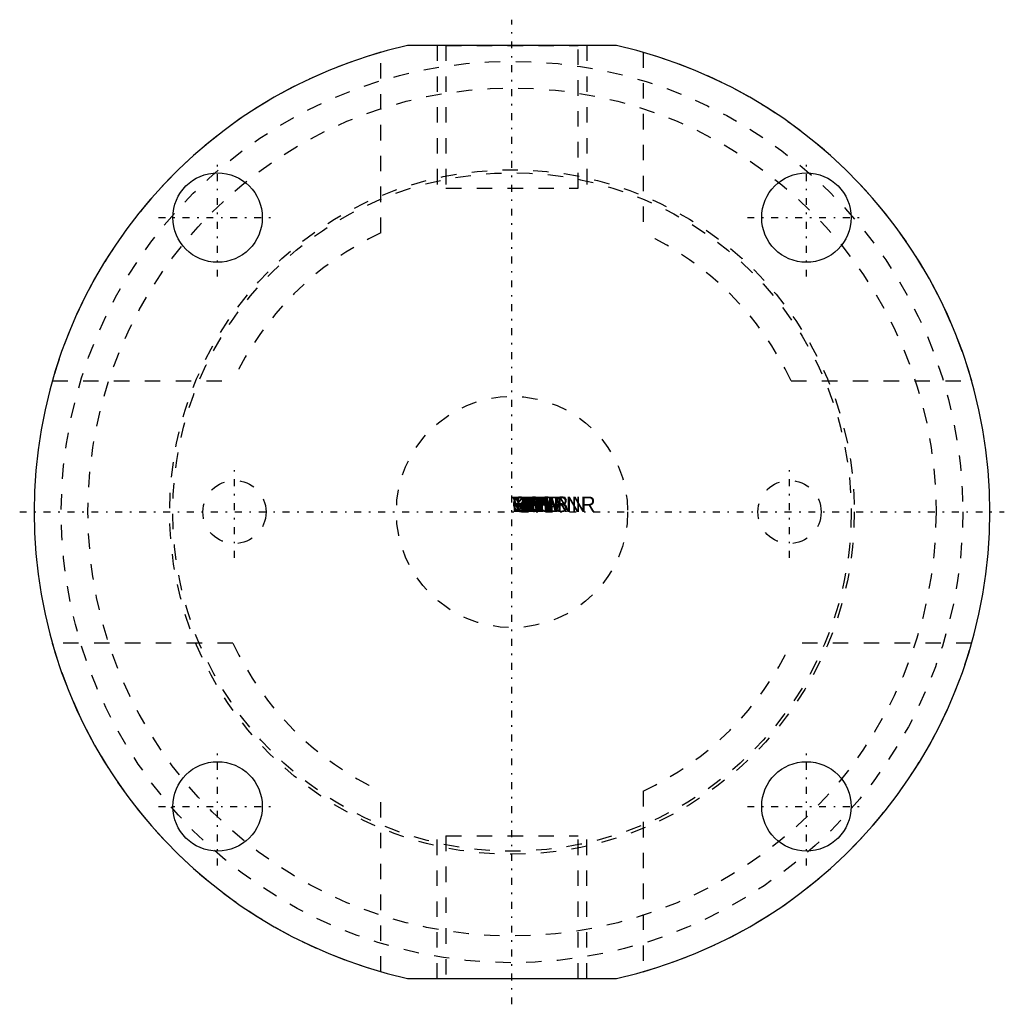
# Model space of a CAD drawing. Extents: x -31.9 to 31.9, y -31.9 to 31.9.
import ezdxf

# ---------------------------------------------------------------- set-up
doc = ezdxf.new("R2010")
doc.units = 0
for name, pattern in [('CNS_CENTER', [1.5, 0.45, -0.5, 0.05, -0.5]), ('CNS_DASHED', [2, 1, -1]), ('CNS_SOLID', [0])]:
    doc.linetypes.add(name, pattern=pattern)
for name, color, linetype in [('ATTRIB', 7, 'CONTINUOUS'), ('CENTER', 7, 'CNS_CENTER'), ('HIDDEN', 7, 'CNS_DASHED'), ('THREAD', 7, 'CNS_SOLID'), ('VIS', 7, 'CNS_SOLID')]:
    doc.layers.add(name, color=color, linetype=linetype)

msp = doc.modelspace()

# ---------------------------------------------------------------- linework, layer by layer
at = {"layer": 'CENTER'}
for p, q in [((0, -31.928), (0, 31.928)), ((-19.092, 15.264), (-19.092, 22.92)), ((19.092, 15.264), (19.092, 22.92)), ((-22.92, 19.092), (-15.264, 19.092)), ((15.264, 19.092), (22.92, 19.092)), ((-18, -2.978), (-18, 2.978)), ((18, -2.978), (18, 2.978)), ((-31.928, 0), (31.928, 0)), ((-19.092, -22.92), (-19.092, -15.264)), ((19.092, -22.92), (19.092, -15.264)), ((-22.92, -19.092), (-15.264, -19.092)), ((15.264, -19.092), (22.92, -19.092))]:
    msp.add_line(p, q, dxfattribs=at)
at = {"layer": 'HIDDEN'}
for p, q in [((-4.283, 30.25), (-4.283, 21)), ((-4.283, 30.25), (4.283, 30.25)), ((4.283, 21), (4.283, 30.25)), ((-8.5, 18.104), (-8.5, 29.812)), ((8.5, 29.812), (8.5, 18.104)), ((-4.283, 21), (4.283, 21)), ((-29.812, 8.5), (-18.104, 8.5)), ((18.104, 8.5), (29.812, 8.5)), ((-18.104, -8.5), (-29.812, -8.5)), ((29.812, -8.5), (18.104, -8.5)), ((-8.5, -29.812), (-8.5, -18.104)), ((8.5, -18.104), (8.5, -29.812)), ((-4.283, -21), (-4.283, -30.25)), ((-4.283, -21), (4.283, -21)), ((4.283, -30.25), (4.283, -21)), ((-4.283, -30.25), (4.283, -30.25))]:
    msp.add_line(p, q, dxfattribs=at)
for centre, radius in [((0, 0), 29.232), ((0, 0), 27.5), ((0, 0), 22.2), ((0, 0), 22), ((0, 0), 7.5), ((-18, 0), 2.05), ((18, 0), 2.05)]:
    msp.add_circle(centre, radius, dxfattribs=at)
for radius, start, end in [(31, 105.91396, 164.08604), (31, 15.91396, 74.08604), (20, 115.15066, 154.84934), (20, 25.15066, 64.84934), (31, 195.91396, 254.08604), (20, 205.15066, 244.84934), (20, 295.15066, 334.84934), (31, 285.91396, 344.08604)]:
    msp.add_arc((0, 0), radius, start, end, dxfattribs=at)
at = {"layer": 'THREAD', "linetype": 'CNS_DASHED'}
for p, q in [((-4.864, 30.25), (-4.864, 21)), ((4.864, 30.25), (4.864, 21)), ((-4.864, -30.25), (-4.864, -21)), ((4.864, -30.25), (4.864, -21))]:
    msp.add_line(p, q, dxfattribs=at)
at = {"layer": 'VIS'}
for p, q in [((6.778, 30.25), (-6.778, 30.25)), ((-6.778, -30.25), (6.778, -30.25))]:
    msp.add_line(p, q, dxfattribs=at)
for centre in [(-19.092, 19.092), (19.092, 19.092), (-19.092, -19.092), (19.092, -19.092)]:
    msp.add_circle(centre, 2.9, dxfattribs=at)
for start, end in [(102.62894, 257.37106), (282.62894, 437.37106)]:
    msp.add_arc((0, 0), 31, start, end, dxfattribs=at)
at = {"layer": 'VIS', "extrusion": (0, 6.12303e-17, -1)}
msp.add_point((0, 0), dxfattribs=at)

# ---------------------------------------------------------------- texts
at = {"layer": 'ATTRIB', "flags": 9}
for tag, s in [('VERS', '3'), ('TDN', '13.600'), ('GR', 'K5'), ('GEW', '300'), ('GNENN', '9.728'), ('BESTNR', '306175'), ('DS', '4.100'), ('NB', 'AMF306175'), ('NN', 'AMF 6370AAR K5'), ('NT', 'Suface-mounted clamping module, round'), ('LINA', 'AMF306175'), ('ENTR', 'Pneumatisch'), ('EK', '1,5'), ('HK', '13'), ('B', '5.8'), ('D', '62'), ('DB', '54'), ('DN', '15'), ('HA', '26'), ('K', '15'), ('R', ' G 1/8'), ('LK', '36'), ('H', '5.000'), ('KT', 'DUMMY')]:
    msp.add_attdef(tag, (0, 0), s, height=1, dxfattribs=at)

doc.saveas('drawing.dxf')
